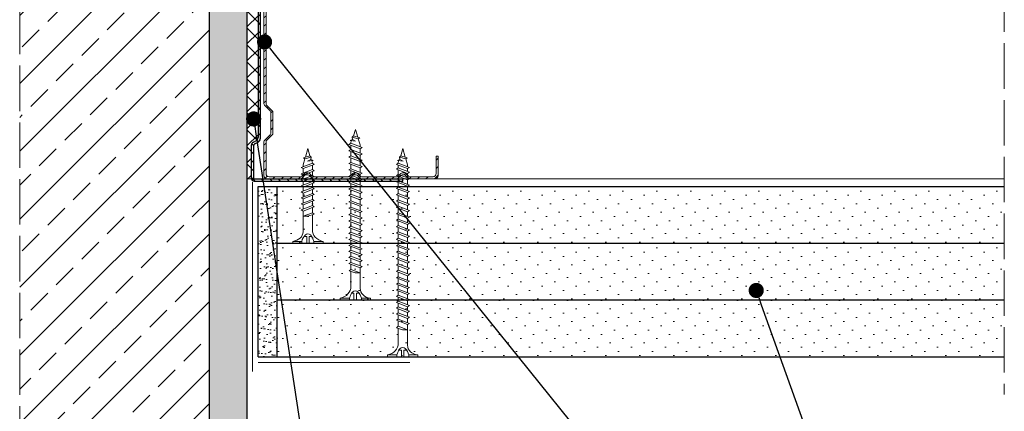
# Model space of a CAD drawing. Header units: millimetres. Extents: x 2235 to 3604, y 772 to 1215.
# Tile 6 of 7: x 3344 to 3604, y 929 to 1033. Entities that reach past the tile are written whole.
import ezdxf
from ezdxf import colors
from ezdxf.entities.mleader import LeaderData, LeaderLine
from ezdxf.math import Vec2, Vec3

# ---------------------------------------------------------------- set-up
doc = ezdxf.new("R2010")
doc.units = ezdxf.units.MM
doc.linetypes.add('ACAD_ISO02W100', pattern=[15, 12, -3])
for name, color, linetype, lineweight in [('_RIGIPS AKCESORIA', 7, 'Continuous', 18), ('_RIGIPS G-K', 7, 'Continuous', 25), ('_RIGIPS PROFIL', 7, 'Continuous', 18), ('KRESKOWANIE', 7, 'Continuous', 9), ('OPISY', 7, 'Continuous', 9), ('PRZERYWANA', 7, 'ACAD_ISO02W100', 9)]:
    doc.layers.add(name, color=color, linetype=linetype, lineweight=lineweight)
doc.styles.get("Standard").update_dxf_attribs({"font": 'arial.ttf'})

# ---------------------------------------------------------------- blocks, each defined once
blk = doc.blocks.new('CW 100 ULTRASTIL')
h = blk.add_hatch()
h.set_pattern_fill('ANSI31', color=256, scale=0.5, style=0)
h.paths.add_polyline_path([(179.46, 109.85, -0.198912), (179.6, 110.2), (181.11, 111.71, 0.198912), (181.26, 112.06), (181.26, 117.65, 0.198912), (181.11, 118), (179.6, 119.51, -0.198912), (179.46, 119.86), (179.46, 128.31, -0.414214), (180.26, 129.11), (188.58, 129.11, -0.198912), (188.93, 128.96), (189.64, 128.25, 0.198912), (189.99, 128.11), (190.58, 128.11, 0.198912), (190.93, 128.25), (191.64, 128.96, -0.198912), (191.99, 129.11), (201.28, 129.11, -0.198912), (201.63, 128.96), (202.34, 128.25, 0.198912), (202.69, 128.11), (203.28, 128.11, 0.198912), (203.63, 128.25), (204.34, 128.96, -0.198912), (204.69, 129.11), (213.98, 129.11, -0.198912), (214.33, 128.96), (215.04, 128.25, 0.198912), (215.39, 128.11), (215.98, 128.11, 0.198912), (216.33, 128.25), (217.04, 128.96, -0.198912), (217.39, 129.11), (226.56, 129.11, -0.414214), (227.36, 128.31), (227.36, 123.66), (227.91, 123.66), (227.91, 128.86, 0.414214), (227.11, 129.66), (217.39, 129.66, 0.198912), (217.04, 129.51), (216.33, 128.8, -0.198912), (215.98, 128.66), (215.39, 128.66, -0.198912), (215.04, 128.8), (214.33, 129.51, 0.198912), (213.98, 129.66), (204.69, 129.66, 0.198912), (204.34, 129.51), (203.63, 128.8, -0.198912), (203.28, 128.66), (202.69, 128.66, -0.198912), (202.34, 128.8), (201.63, 129.51, 0.198912), (201.28, 129.66), (191.99, 129.66, 0.198912), (191.64, 129.51), (190.93, 128.8, -0.198912), (190.58, 128.66), (189.99, 128.66, -0.198912), (189.64, 128.8), (188.93, 129.51, 0.198912), (188.58, 129.66), (179.71, 129.66, 0.414214), (178.91, 128.86), (178.91, 119.86, 0.198912), (179.05, 119.51), (180.56, 118, -0.198912), (180.71, 117.65), (180.71, 112.06, -0.198912), (180.56, 111.71), (179.05, 110.2, 0.198912), (178.91, 109.85), (178.91, 50.66, 0.198912), (179.05, 50.31), (180.56, 48.8, -0.198912), (180.71, 48.45), (180.71, 42.86, -0.198912), (180.56, 42.51), (179.05, 41, 0.198912), (178.91, 40.65), (178.91, 31.66, 0.414214), (179.71, 30.86), (188.58, 30.86, 0.198912), (188.93, 31), (189.64, 31.71, -0.198912), (189.99, 31.86), (190.58, 31.86, -0.198912), (190.93, 31.71), (191.64, 31, 0.198912), (191.99, 30.86), (201.28, 30.86, 0.198912), (201.63, 31), (202.34, 31.71, -0.198912), (202.69, 31.86), (203.28, 31.86, -0.198912), (203.63, 31.71), (204.34, 31, 0.198912), (204.69, 30.86), (213.98, 30.86, 0.198912), (214.33, 31), (215.04, 31.71, -0.198912), (215.39, 31.86), (215.98, 31.86, -0.198912), (216.33, 31.71), (217.04, 31, 0.198912), (217.39, 30.86), (224.11, 30.86, 0.414214), (224.91, 31.66), (224.91, 36.86), (224.36, 36.86), (224.36, 32.21, -0.414214), (223.56, 31.41), (217.39, 31.41, -0.198912), (217.04, 31.55), (216.33, 32.26, 0.198912), (215.98, 32.41), (215.39, 32.41, 0.198912), (215.04, 32.26), (214.33, 31.55, -0.198912), (213.98, 31.41), (204.69, 31.41, -0.198912), (204.34, 31.55), (203.63, 32.26, 0.198912), (203.28, 32.41), (202.69, 32.41, 0.198912), (202.34, 32.26), (201.63, 31.55, -0.198912), (201.28, 31.41), (191.99, 31.41, -0.198912), (191.64, 31.55), (190.93, 32.26, 0.198912), (190.58, 32.41), (189.99, 32.41, 0.198912), (189.64, 32.26), (188.93, 31.55, -0.198912), (188.58, 31.41), (180.26, 31.41, -0.414214), (179.46, 32.21), (179.46, 40.65, -0.198912), (179.6, 41), (181.11, 42.51, 0.198912), (181.26, 42.86), (181.26, 48.45, 0.198912), (181.11, 48.8), (179.6, 50.31, -0.198912), (179.46, 50.66)])
at = {"layer": '_RIGIPS PROFIL'}
for p, q in [((178.91, 128.86), (178.91, 119.86)), ((179.46, 128.31), (179.46, 119.86)), ((188.58, 129.66), (179.71, 129.66)), ((188.58, 129.11), (180.26, 129.11)), ((188.93, 129.51), (189.64, 128.8)), ((188.93, 128.96), (189.64, 128.25)), ((190.58, 128.66), (189.99, 128.66)), ((190.58, 128.11), (189.99, 128.11)), ((191.64, 129.51), (190.93, 128.8)), ((191.64, 128.96), (190.93, 128.25)), ((201.28, 129.66), (191.99, 129.66)), ((201.28, 129.11), (191.99, 129.11)), ((201.63, 129.51), (202.34, 128.8)), ((201.63, 128.96), (202.34, 128.25)), ((203.28, 128.66), (202.69, 128.66)), ((203.28, 128.11), (202.69, 128.11)), ((204.34, 129.51), (203.63, 128.8)), ((204.34, 128.96), (203.63, 128.25)), ((204.69, 129.66), (213.98, 129.66)), ((204.69, 129.11), (213.98, 129.11)), ((214.33, 129.51), (215.04, 128.8)), ((214.33, 128.96), (215.04, 128.25)), ((215.98, 128.66), (215.39, 128.66)), ((215.98, 128.11), (215.39, 128.11)), ((217.04, 129.51), (216.33, 128.8)), ((217.04, 128.96), (216.33, 128.25)), ((227.11, 129.66), (217.39, 129.66)), ((226.56, 129.11), (217.39, 129.11)), ((227.36, 123.66), (227.36, 128.31)), ((227.91, 123.66), (227.91, 128.86)), ((227.36, 123.66), (227.91, 123.66)), ((180.56, 118), (179.05, 119.51)), ((181.11, 118), (179.6, 119.51)), ((180.71, 117.65), (180.71, 112.06)), ((181.26, 117.65), (181.26, 112.06)), ((178.91, 109.85), (178.91, 50.66)), ((180.56, 111.71), (179.05, 110.2)), ((179.46, 109.85), (179.46, 50.66)), ((181.11, 111.71), (179.6, 110.2)), ((180.56, 48.8), (179.05, 50.31)), ((181.11, 48.8), (179.6, 50.31)), ((180.71, 42.86), (180.71, 48.45)), ((181.26, 42.86), (181.26, 48.45)), ((180.56, 42.51), (179.05, 41)), ((181.11, 42.51), (179.6, 41)), ((178.91, 31.66), (178.91, 40.65)), ((179.46, 32.21), (179.46, 40.65)), ((224.36, 36.86), (224.36, 32.21)), ((224.36, 36.86), (224.91, 36.86)), ((224.91, 36.86), (224.91, 31.66)), ((188.58, 31.41), (180.26, 31.41)), ((188.93, 31.55), (189.64, 32.26)), ((188.93, 31), (189.64, 31.71)), ((190.58, 32.41), (189.99, 32.41)), ((190.58, 31.86), (189.99, 31.86)), ((191.64, 31.55), (190.93, 32.26)), ((191.64, 31), (190.93, 31.71)), ((201.28, 31.41), (191.99, 31.41)), ((201.63, 31.55), (202.34, 32.26)), ((201.63, 31), (202.34, 31.71)), ((203.28, 32.41), (202.69, 32.41)), ((203.28, 31.86), (202.69, 31.86)), ((204.34, 31.55), (203.63, 32.26)), ((204.34, 31), (203.63, 31.71)), ((204.69, 31.41), (213.98, 31.41)), ((214.33, 31.55), (215.04, 32.26)), ((214.33, 31), (215.04, 31.71)), ((215.98, 32.41), (215.39, 32.41)), ((215.98, 31.86), (215.39, 31.86)), ((217.04, 31.55), (216.33, 32.26)), ((217.04, 31), (216.33, 31.71)), ((223.56, 31.41), (217.39, 31.41)), ((188.58, 30.86), (179.71, 30.86)), ((201.28, 30.86), (191.99, 30.86)), ((204.69, 30.86), (213.98, 30.86)), ((224.11, 30.86), (217.39, 30.86))]:
    blk.add_line(p, q, dxfattribs=at)
for centre, radius, start, end in [((179.71, 128.86), 0.8, 90, 180), ((180.26, 128.31), 0.8, 90, 180), ((188.58, 129.16), 0.5, 45, 90), ((188.58, 128.61), 0.5, 45, 90), ((189.99, 129.16), 0.5, 225, 270), ((189.99, 128.61), 0.5, 225, 270), ((190.58, 129.16), 0.5, 270, 315), ((190.58, 128.61), 0.5, 270, 315), ((191.99, 129.16), 0.5, 90, 135), ((191.99, 128.61), 0.5, 90, 135), ((201.28, 129.16), 0.5, 45, 90), ((201.28, 128.61), 0.5, 45, 90), ((202.69, 129.16), 0.5, 225, 270), ((202.69, 128.61), 0.5, 225, 270), ((203.28, 129.16), 0.5, 270, 315), ((203.28, 128.61), 0.5, 270, 315), ((204.69, 129.16), 0.5, 90, 135), ((204.69, 128.61), 0.5, 90, 135), ((213.98, 129.16), 0.5, 45, 90), ((213.98, 128.61), 0.5, 45, 90), ((215.39, 129.16), 0.5, 225, 270), ((215.39, 128.61), 0.5, 225, 270), ((215.98, 129.16), 0.5, 270, 315), ((215.98, 128.61), 0.5, 270, 315), ((217.39, 129.16), 0.5, 90, 135), ((217.39, 128.61), 0.5, 90, 135), ((226.56, 128.31), 0.8, 0, 90), ((227.11, 128.86), 0.8, 0, 90), ((179.41, 119.86), 0.5, 180, 225), ((179.96, 119.86), 0.5, 180, 225), ((180.21, 117.65), 0.5, 0, 45), ((180.76, 117.65), 0.5, 0, 45), ((180.21, 112.06), 0.5, 315, 0), ((180.76, 112.06), 0.5, 315, 0), ((179.41, 109.85), 0.5, 135, 180), ((179.96, 109.85), 0.5, 135, 180), ((179.41, 50.66), 0.5, 180, 225), ((179.96, 50.66), 0.5, 180, 225), ((180.21, 48.45), 0.5, 0, 45), ((180.76, 48.45), 0.5, 0, 45), ((180.21, 42.86), 0.5, 315, 0), ((180.76, 42.86), 0.5, 315, 0), ((179.41, 40.65), 0.5, 135, 180), ((179.96, 40.65), 0.5, 135, 180), ((179.71, 31.66), 0.8, 180, 270), ((180.26, 32.21), 0.8, 180, 270), ((188.58, 31.91), 0.5, 270, 315), ((189.99, 31.91), 0.5, 90, 135), ((189.99, 31.36), 0.5, 90, 135), ((190.58, 31.91), 0.5, 45, 90), ((190.58, 31.36), 0.5, 45, 90), ((191.99, 31.91), 0.5, 225, 270), ((201.28, 31.91), 0.5, 270, 315), ((202.69, 31.91), 0.5, 90, 135), ((202.69, 31.36), 0.5, 90, 135), ((203.28, 31.91), 0.5, 45, 90), ((203.28, 31.36), 0.5, 45, 90), ((204.69, 31.91), 0.5, 225, 270), ((213.98, 31.91), 0.5, 270, 315), ((215.39, 31.91), 0.5, 90, 135), ((215.39, 31.36), 0.5, 90, 135), ((215.98, 31.91), 0.5, 45, 90), ((215.98, 31.36), 0.5, 45, 90), ((217.39, 31.91), 0.5, 225, 270), ((223.56, 32.21), 0.8, 270, 0), ((224.11, 31.66), 0.8, 270, 0), ((188.58, 31.36), 0.5, 270, 315), ((191.99, 31.36), 0.5, 225, 270), ((201.28, 31.36), 0.5, 270, 315), ((204.69, 31.36), 0.5, 225, 270), ((213.98, 31.36), 0.5, 270, 315), ((217.39, 31.36), 0.5, 225, 270)]:
    blk.add_arc(centre, radius, start, end, dxfattribs=at)
blk = doc.blocks.new('UW 100 ULTRASTIL')
h = blk.add_hatch()
h.set_pattern_fill('ANSI31', color=256, scale=0.5, style=0)
h.paths.add_polyline_path([(166.82, 2.35), (89.14, 2.35, 0.286951), (88.24, 1.79), (87.91, 1.11, -0.286951), (87.01, 0.55), (78.78, 0.55, -0.414214), (78.53, 0.8), (78.53, 40), (77.98, 40), (77.98, 0.8, 0.414214), (78.78, 0), (87.35, 0, 0.286951), (88.25, 0.56), (88.58, 1.24, -0.286951), (89.48, 1.8), (166.48, 1.8, -0.286951), (167.38, 1.24), (167.71, 0.56, 0.286951), (168.61, 0), (177.18, 0, 0.414214), (177.98, 0.8), (177.98, 40), (177.43, 40), (177.43, 0.8, -0.414214), (177.18, 0.55), (168.95, 0.55, -0.286951), (168.05, 1.11), (167.72, 1.79, 0.286951)])
for p, q in [((77.98, 0.8), (77.98, 40)), ((77.98, 40), (78.53, 40)), ((78.53, 0.8), (78.53, 40)), ((177.43, 0.8), (177.43, 40)), ((177.98, 40), (177.43, 40)), ((177.98, 0.8), (177.98, 40)), ((78.78, 0.55), (87.01, 0.55)), ((78.78, 0), (87.35, 0)), ((87.91, 1.11), (88.24, 1.79)), ((88.25, 0.56), (88.58, 1.24)), ((89.14, 2.35), (166.82, 2.35)), ((89.48, 1.8), (166.48, 1.8)), ((167.71, 0.56), (167.38, 1.24)), ((168.05, 1.11), (167.72, 1.79)), ((168.61, 0), (177.18, 0)), ((168.95, 0.55), (177.18, 0.55))]:
    blk.add_line(p, q)
for centre, radius, start, end in [((78.78, 0.8), 0.8, 180, 270), ((78.78, 0.8), 0.25, 180, 270), ((87.01, 1.55), 1, 270, 334.0435), ((87.35, 1), 1, 270, 334.0435), ((89.14, 1.35), 1, 90, 154.0435), ((89.48, 0.8), 1, 90, 154.0435), ((166.48, 0.8), 1, 25.9565, 90), ((166.82, 1.35), 1, 25.9565, 90), ((168.61, 1), 1, 205.9565, 270), ((168.95, 1.55), 1, 205.9565, 270), ((177.18, 0.8), 0.8, 270, 0), ((177.18, 0.8), 0.25, 270, 0)]:
    blk.add_arc(centre, radius, start, end)
blk = doc.blocks.new('TN 25')
at = {"layer": '_RIGIPS AKCESORIA'}
for p, q in [((0, -0.84), (0, 7.16)), ((0, 7.16), (0.46, 7.16)), ((0.46, 7.16), (0.46, 4.78)), ((0.46, 4.78), (0, 4.78)), ((0, 3.5), (1.77, 3.5)), ((0, 2.83), (1.77, 2.83)), ((1.77, 3.5), (1.77, 4.2)), ((1.77, 2.83), (1.77, 2.18)), ((3.02, 4.46), (8.47, 4.46)), ((7.12, 4.46), (7.12, 3.18)), ((8.03, 2.01), (7.12, 4.46)), ((7.12, 3.18), (7.65, 1.53)), ((8.47, 4.46), (8.79, 5)), ((9.61, 1.51), (8.47, 4.46)), ((8.79, 5), (9.93, 2.01)), ((9, 4.46), (10.1, 4.46)), ((10.1, 4.46), (10.41, 5)), ((11.23, 1.51), (10.1, 4.46)), ((10.41, 5), (11.56, 2.01)), ((10.62, 4.46), (11.67, 4.46)), ((11.67, 4.46), (11.99, 5)), ((12.81, 1.51), (11.67, 4.46)), ((11.99, 5), (13.14, 2.01)), ((12.2, 4.46), (13.21, 4.46)), ((13.21, 4.46), (13.52, 5)), ((14.34, 1.51), (13.21, 4.46)), ((13.52, 5), (14.67, 2.01)), ((13.73, 4.46), (14.8, 4.46)), ((14.8, 4.46), (15.12, 5)), ((15.94, 1.51), (14.8, 4.46)), ((15.12, 5), (16.26, 2.01)), ((15.33, 4.46), (16.42, 4.46)), ((16.42, 4.46), (16.73, 5)), ((17.55, 1.51), (16.42, 4.46)), ((16.73, 5), (17.88, 2.01)), ((16.94, 4.46), (17.99, 4.46)), ((17.99, 4.46), (18.31, 5)), ((19.13, 1.51), (17.99, 4.46)), ((18.31, 5), (19.45, 2.01)), ((18.52, 4.46), (19.68, 4.46)), ((19.68, 4.46), (20, 5)), ((20.82, 1.51), (19.68, 4.46)), ((20, 5), (21.14, 2.01)), ((20.21, 4.46), (20.7, 4.46)), ((20.7, 4.46), (22.28, 3.98)), ((21.85, 1.83), (21.67, 3.28)), ((21.67, 3.28), (22.14, 2.4)), ((22.28, 3.98), (22.56, 4.37)), ((22.7, 2.36), (22.28, 3.98)), ((22.56, 4.37), (23.03, 2.71)), ((23.03, 2.71), (22.7, 2.36)), ((22.71, 3.85), (25, 3.24)), ((25, 3.24), (23.03, 2.71)), ((0.46, 1.64), (0, 1.64)), ((0.46, -0.84), (0.46, 1.64)), ((7.49, 2.01), (3.55, 2.01)), ((7.65, 1.53), (8.03, 2.01)), ((9.41, 2.01), (8.03, 2.01)), ((9.93, 2.01), (9.61, 1.51)), ((11.04, 2.01), (9.93, 2.01)), ((11.56, 2.01), (11.23, 1.51)), ((12.61, 2.01), (11.56, 2.01)), ((13.14, 2.01), (12.81, 1.51)), ((14.15, 2.01), (13.14, 2.01)), ((14.67, 2.01), (14.34, 1.51)), ((15.74, 2.01), (14.67, 2.01)), ((16.26, 2.01), (15.94, 1.51)), ((17.36, 2.01), (16.26, 2.01)), ((17.88, 2.01), (17.55, 1.51)), ((18.93, 2.01), (17.88, 2.01)), ((19.45, 2.01), (19.13, 1.51)), ((19.45, 2.01), (20.62, 2.01)), ((21.14, 2.01), (20.82, 1.51)), ((21.14, 2.01), (21.81, 2.12)), ((22.14, 2.4), (21.85, 1.83)), ((22.7, 2.36), (22.14, 2.4)), ((0, -0.84), (0.46, -0.84))]:
    blk.add_line(p, q, dxfattribs=at)
for centre, major_axis, ratio, start_param, end_param in [((3.09, 7.67), (0.17, 3.2), 0.826134, 1.773653, 3.180586), ((-0.04, 0.9), (0, 3.93), 0.848176, -0.720942, -0.151112), ((1.66, 3.18), (0, 0.895), 0.848176, -1.552777, -0.720942), ((1.66, 3.18), (0, 0.895), 0.848176, 3.862535, 4.730408), ((3.37, -1.57), (0.28, 3.57), 0.832181, 0.035984, 1.430787), ((-2.73, 15.91), (0, 14.76), 0.848176, 3.399396, 3.475072), ((0.59, 4.62), (0, 2.81), 0.848176, 3.475072, 3.862535)]:
    blk.add_ellipse(centre, major_axis=major_axis, ratio=ratio, start_param=start_param, end_param=end_param, dxfattribs=at)
blk = doc.blocks.new('TN 45')
at = {"layer": '_RIGIPS AKCESORIA'}
for p, q in [((0, -0.84), (0, 7.16)), ((0, 7.16), (0.46, 7.16)), ((0.46, 7.16), (0.46, 4.78)), ((0.46, 4.78), (0, 4.78)), ((0, 3.5), (1.77, 3.5)), ((0, 2.83), (1.77, 2.83)), ((1.77, 3.5), (1.77, 4.2)), ((1.77, 2.83), (1.77, 2.18)), ((3.02, 4.46), (8.47, 4.46)), ((7.12, 4.46), (7.12, 3.18)), ((8.03, 2.01), (7.12, 4.46)), ((7.12, 3.18), (7.65, 1.53)), ((8.47, 4.46), (8.79, 5)), ((9.61, 1.51), (8.47, 4.46)), ((8.79, 5), (9.93, 2.01)), ((9, 4.46), (10.1, 4.46)), ((10.1, 4.46), (10.41, 5)), ((11.23, 1.51), (10.1, 4.46)), ((10.41, 5), (11.56, 2.01)), ((10.62, 4.46), (11.67, 4.46)), ((11.67, 4.46), (11.99, 5)), ((12.81, 1.51), (11.67, 4.46)), ((11.99, 5), (13.14, 2.01)), ((12.2, 4.46), (13.21, 4.46)), ((13.21, 4.46), (13.52, 5)), ((14.34, 1.51), (13.21, 4.46)), ((13.52, 5), (14.67, 2.01)), ((13.73, 4.46), (14.8, 4.46)), ((14.8, 4.46), (15.12, 5)), ((15.94, 1.51), (14.8, 4.46)), ((15.12, 5), (16.26, 2.01)), ((15.33, 4.46), (16.42, 4.46)), ((16.42, 4.46), (16.73, 5)), ((17.55, 1.51), (16.42, 4.46)), ((16.73, 5), (17.88, 2.01)), ((16.94, 4.46), (17.99, 4.46)), ((17.99, 4.46), (18.31, 5)), ((19.13, 1.51), (17.99, 4.46)), ((18.31, 5), (19.45, 2.01)), ((18.52, 4.46), (19.68, 4.46)), ((19.68, 4.46), (20, 5)), ((20.82, 1.51), (19.68, 4.46)), ((20, 5), (21.14, 2.01)), ((20.21, 4.46), (21.37, 4.46)), ((21.37, 4.46), (21.69, 5)), ((22.51, 1.51), (21.37, 4.46)), ((21.69, 5), (22.83, 2.01)), ((21.9, 4.46), (23.06, 4.46)), ((23.06, 4.46), (23.38, 5)), ((24.2, 1.51), (23.06, 4.46)), ((23.38, 5), (24.52, 2.01)), ((23.59, 4.46), (24.75, 4.46)), ((24.75, 4.46), (25.07, 5)), ((25.89, 1.51), (24.75, 4.46)), ((25.07, 5), (26.21, 2.01)), ((25.28, 4.46), (26.44, 4.46)), ((26.44, 4.46), (26.76, 5)), ((27.58, 1.51), (26.44, 4.46)), ((26.76, 5), (27.9, 2.01)), ((26.96, 4.46), (28.13, 4.46)), ((28.13, 4.46), (28.45, 5)), ((29.27, 1.51), (28.13, 4.46)), ((28.45, 5), (29.59, 2.01)), ((28.65, 4.46), (29.82, 4.46)), ((29.82, 4.46), (30.14, 5)), ((30.96, 1.51), (29.82, 4.46)), ((30.14, 5), (31.28, 2.01)), ((30.34, 4.46), (31.51, 4.46)), ((31.51, 4.46), (31.83, 5)), ((32.65, 1.51), (31.51, 4.46)), ((31.83, 5), (32.97, 2.01)), ((32.03, 4.46), (33.2, 4.46)), ((33.2, 4.46), (33.52, 5)), ((34.34, 1.51), (33.2, 4.46)), ((33.52, 5), (34.66, 2.01)), ((33.72, 4.46), (34.89, 4.46)), ((34.89, 4.46), (35.21, 5)), ((36.03, 1.51), (34.89, 4.46)), ((35.21, 5), (36.35, 2.01)), ((35.41, 4.46), (36.58, 4.46)), ((36.58, 4.46), (36.9, 5)), ((37.72, 1.51), (36.58, 4.46)), ((36.9, 5), (38.04, 2.01)), ((37.1, 4.46), (38.27, 4.46)), ((38.27, 4.46), (38.59, 5)), ((39.41, 1.51), (38.27, 4.46)), ((38.59, 5), (39.73, 2.01)), ((38.79, 4.46), (39.96, 4.46)), ((39.96, 4.46), (40.28, 5)), ((41.1, 1.51), (39.96, 4.46)), ((40.28, 5), (41.42, 2.01)), ((40.48, 4.46), (40.98, 4.46)), ((40.98, 4.46), (42.56, 3.98)), ((42.13, 1.83), (41.95, 3.28)), ((41.95, 3.28), (42.42, 2.4)), ((42.56, 3.98), (42.84, 4.37)), ((42.98, 2.36), (42.56, 3.98)), ((42.84, 4.37), (43.31, 2.71)), ((43.31, 2.71), (42.98, 2.36)), ((42.99, 3.85), (45, 3.24)), ((45, 3.24), (43.31, 2.71)), ((0.46, 1.64), (0, 1.64)), ((0.46, -0.84), (0.46, 1.64)), ((7.49, 2.01), (3.55, 2.01)), ((7.65, 1.53), (8.03, 2.01)), ((9.41, 2.01), (8.03, 2.01)), ((9.93, 2.01), (9.61, 1.51)), ((11.04, 2.01), (9.93, 2.01)), ((11.56, 2.01), (11.23, 1.51)), ((12.61, 2.01), (11.56, 2.01)), ((13.14, 2.01), (12.81, 1.51)), ((14.15, 2.01), (13.14, 2.01)), ((14.67, 2.01), (14.34, 1.51)), ((15.74, 2.01), (14.67, 2.01)), ((16.26, 2.01), (15.94, 1.51)), ((17.36, 2.01), (16.26, 2.01)), ((17.88, 2.01), (17.55, 1.51)), ((18.93, 2.01), (17.88, 2.01)), ((19.45, 2.01), (19.13, 1.51)), ((19.45, 2.01), (20.62, 2.01)), ((20.62, 2.01), (19.57, 2.01)), ((21.14, 2.01), (20.82, 1.51)), ((21.14, 2.01), (22.31, 2.01)), ((22.31, 2.01), (21.26, 2.01)), ((22.83, 2.01), (22.51, 1.51)), ((22.83, 2.01), (24, 2.01)), ((24, 2.01), (22.95, 2.01)), ((24.52, 2.01), (24.2, 1.51)), ((24.52, 2.01), (25.69, 2.01)), ((25.69, 2.01), (24.64, 2.01)), ((26.21, 2.01), (25.89, 1.51)), ((26.21, 2.01), (27.38, 2.01)), ((27.38, 2.01), (26.33, 2.01)), ((27.9, 2.01), (27.58, 1.51)), ((27.9, 2.01), (29.07, 2.01)), ((29.07, 2.01), (28.02, 2.01)), ((29.59, 2.01), (29.27, 1.51)), ((29.59, 2.01), (30.76, 2.01)), ((30.76, 2.01), (29.71, 2.01)), ((31.28, 2.01), (30.96, 1.51)), ((31.28, 2.01), (32.45, 2.01)), ((32.45, 2.01), (31.4, 2.01)), ((32.97, 2.01), (32.65, 1.51)), ((32.97, 2.01), (34.14, 2.01)), ((34.14, 2.01), (33.09, 2.01)), ((34.66, 2.01), (34.34, 1.51)), ((34.66, 2.01), (35.83, 2.01)), ((35.83, 2.01), (34.78, 2.01)), ((36.35, 2.01), (36.03, 1.51)), ((36.35, 2.01), (37.52, 2.01)), ((37.52, 2.01), (36.47, 2.01)), ((38.04, 2.01), (37.72, 1.51)), ((38.04, 2.01), (39.21, 2.01)), ((39.21, 2.01), (38.16, 2.01)), ((39.73, 2.01), (39.41, 1.51)), ((39.73, 2.01), (40.9, 2.01)), ((41.42, 2.01), (41.1, 1.51)), ((41.42, 2.01), (42.09, 2.12)), ((42.42, 2.4), (42.13, 1.83)), ((42.98, 2.36), (42.42, 2.4)), ((0, -0.84), (0.46, -0.84))]:
    blk.add_line(p, q, dxfattribs=at)
for centre, major_axis, ratio, start_param, end_param in [((3.09, 7.67), (0.17, 3.2), 0.826134, 1.773653, 3.180586), ((-0.04, 0.9), (0, 3.93), 0.848176, -0.720942, -0.151112), ((1.66, 3.18), (0, 0.895), 0.848176, -1.552777, -0.720942), ((1.66, 3.18), (0, 0.895), 0.848176, 3.862535, 4.730408), ((3.37, -1.57), (0.28, 3.57), 0.832181, 0.035984, 1.430787), ((-2.73, 15.91), (0, 14.76), 0.848176, 3.399396, 3.475072), ((0.59, 4.62), (0, 2.81), 0.848176, 3.475072, 3.862535)]:
    blk.add_ellipse(centre, major_axis=major_axis, ratio=ratio, start_param=start_param, end_param=end_param, dxfattribs=at)
blk = doc.blocks.new('TN 55')
at = {"layer": '_RIGIPS AKCESORIA'}
for p, q in [((0, -0.84), (0, 7.16)), ((0, 7.16), (0.46, 7.16)), ((0.46, 7.16), (0.46, 4.78)), ((0.46, 4.78), (0, 4.78)), ((0, 3.5), (1.77, 3.5)), ((0, 2.83), (1.77, 2.83)), ((1.77, 3.5), (1.77, 4.2)), ((1.77, 2.83), (1.77, 2.18)), ((3.02, 4.46), (8.47, 4.46)), ((7.12, 4.46), (7.12, 3.18)), ((8.03, 2.01), (7.12, 4.46)), ((7.12, 3.18), (7.65, 1.53)), ((8.47, 4.46), (8.79, 5)), ((9.61, 1.51), (8.47, 4.46)), ((8.79, 5), (9.93, 2.01)), ((9, 4.46), (10.1, 4.46)), ((10.1, 4.46), (10.41, 5)), ((11.23, 1.51), (10.1, 4.46)), ((10.41, 5), (11.56, 2.01)), ((10.62, 4.46), (11.67, 4.46)), ((11.67, 4.46), (11.99, 5)), ((12.81, 1.51), (11.67, 4.46)), ((11.99, 5), (13.14, 2.01)), ((12.2, 4.46), (13.21, 4.46)), ((13.21, 4.46), (13.52, 5)), ((14.34, 1.51), (13.21, 4.46)), ((13.52, 5), (14.67, 2.01)), ((13.73, 4.46), (14.8, 4.46)), ((14.8, 4.46), (15.12, 5)), ((15.94, 1.51), (14.8, 4.46)), ((15.12, 5), (16.26, 2.01)), ((15.33, 4.46), (16.42, 4.46)), ((16.42, 4.46), (16.73, 5)), ((17.55, 1.51), (16.42, 4.46)), ((16.73, 5), (17.88, 2.01)), ((16.94, 4.46), (17.99, 4.46)), ((17.99, 4.46), (18.31, 5)), ((19.13, 1.51), (17.99, 4.46)), ((18.31, 5), (19.45, 2.01)), ((18.52, 4.46), (19.68, 4.46)), ((19.68, 4.46), (20, 5)), ((20.82, 1.51), (19.68, 4.46)), ((20, 5), (21.14, 2.01)), ((20.21, 4.46), (21.37, 4.46)), ((21.37, 4.46), (21.69, 5)), ((22.51, 1.51), (21.37, 4.46)), ((21.69, 5), (22.83, 2.01)), ((21.9, 4.46), (23.06, 4.46)), ((23.06, 4.46), (23.38, 5)), ((24.2, 1.51), (23.06, 4.46)), ((23.38, 5), (24.52, 2.01)), ((23.59, 4.46), (24.75, 4.46)), ((24.75, 4.46), (25.07, 5)), ((25.89, 1.51), (24.75, 4.46)), ((25.07, 5), (26.21, 2.01)), ((25.28, 4.46), (26.44, 4.46)), ((26.44, 4.46), (26.76, 5)), ((27.58, 1.51), (26.44, 4.46)), ((26.76, 5), (27.9, 2.01)), ((26.96, 4.46), (28.13, 4.46)), ((28.13, 4.46), (28.45, 5)), ((29.27, 1.51), (28.13, 4.46)), ((28.45, 5), (29.59, 2.01)), ((28.65, 4.46), (29.82, 4.46)), ((29.82, 4.46), (30.14, 5)), ((30.96, 1.51), (29.82, 4.46)), ((30.14, 5), (31.28, 2.01)), ((30.34, 4.46), (31.51, 4.46)), ((31.51, 4.46), (31.83, 5)), ((32.65, 1.51), (31.51, 4.46)), ((31.83, 5), (32.97, 2.01)), ((32.03, 4.46), (33.2, 4.46)), ((33.2, 4.46), (33.52, 5)), ((34.34, 1.51), (33.2, 4.46)), ((33.52, 5), (34.66, 2.01)), ((33.72, 4.46), (34.89, 4.46)), ((34.89, 4.46), (35.21, 5)), ((36.03, 1.51), (34.89, 4.46)), ((35.21, 5), (36.35, 2.01)), ((35.41, 4.46), (36.58, 4.46)), ((36.58, 4.46), (36.9, 5)), ((37.72, 1.51), (36.58, 4.46)), ((36.9, 5), (38.04, 2.01)), ((37.1, 4.46), (38.27, 4.46)), ((38.27, 4.46), (38.59, 5)), ((39.41, 1.51), (38.27, 4.46)), ((38.59, 5), (39.73, 2.01)), ((38.79, 4.46), (39.96, 4.46)), ((39.96, 4.46), (40.28, 5)), ((41.1, 1.51), (39.96, 4.46)), ((40.28, 5), (41.42, 2.01)), ((40.48, 4.46), (41.65, 4.46)), ((41.65, 4.46), (41.97, 5)), ((42.79, 1.51), (41.65, 4.46)), ((41.97, 5), (43.11, 2.01)), ((42.17, 4.46), (43.34, 4.46)), ((43.34, 4.46), (43.66, 5)), ((44.48, 1.51), (43.34, 4.46)), ((43.66, 5), (44.8, 2.01)), ((43.86, 4.46), (45.03, 4.46)), ((45.03, 4.46), (45.35, 5)), ((46.17, 1.51), (45.03, 4.46)), ((45.35, 5), (46.49, 2.01)), ((45.55, 4.46), (46.72, 4.46)), ((46.72, 4.46), (47.04, 5)), ((47.86, 1.51), (46.72, 4.46)), ((47.04, 5), (48.18, 2.01)), ((47.24, 4.46), (48.41, 4.46)), ((48.41, 4.46), (48.73, 5)), ((49.55, 1.51), (48.41, 4.46)), ((48.73, 5), (49.87, 2.01)), ((48.93, 4.46), (49.68, 4.46)), ((49.68, 4.46), (50, 5)), ((50.82, 1.51), (49.68, 4.46)), ((50, 5), (51.14, 2.01)), ((50.21, 4.46), (50.7, 4.46)), ((50.7, 4.46), (52.28, 3.98)), ((51.85, 1.83), (51.67, 3.28)), ((51.67, 3.28), (52.14, 2.4)), ((52.28, 3.98), (52.56, 4.37)), ((52.7, 2.36), (52.28, 3.98)), ((52.56, 4.37), (53.03, 2.71)), ((53.03, 2.71), (52.7, 2.36)), ((52.71, 3.85), (55, 3.24)), ((55, 3.24), (53.03, 2.71)), ((0.46, 1.64), (0, 1.64)), ((0.46, -0.84), (0.46, 1.64)), ((7.49, 2.01), (3.55, 2.01)), ((7.65, 1.53), (8.03, 2.01)), ((9.41, 2.01), (8.03, 2.01)), ((9.93, 2.01), (9.61, 1.51)), ((11.04, 2.01), (9.93, 2.01)), ((11.56, 2.01), (11.23, 1.51)), ((12.61, 2.01), (11.56, 2.01)), ((13.14, 2.01), (12.81, 1.51)), ((14.15, 2.01), (13.14, 2.01)), ((14.67, 2.01), (14.34, 1.51)), ((15.74, 2.01), (14.67, 2.01)), ((16.26, 2.01), (15.94, 1.51)), ((17.36, 2.01), (16.26, 2.01)), ((17.88, 2.01), (17.55, 1.51)), ((18.93, 2.01), (17.88, 2.01)), ((19.45, 2.01), (19.13, 1.51)), ((20.62, 2.01), (19.45, 2.01)), ((21.14, 2.01), (20.82, 1.51)), ((22.31, 2.01), (21.14, 2.01)), ((22.83, 2.01), (22.51, 1.51)), ((24, 2.01), (22.83, 2.01)), ((24.52, 2.01), (24.2, 1.51)), ((25.69, 2.01), (24.52, 2.01)), ((26.21, 2.01), (25.89, 1.51)), ((27.38, 2.01), (26.21, 2.01)), ((27.9, 2.01), (27.58, 1.51)), ((29.07, 2.01), (27.9, 2.01)), ((29.59, 2.01), (29.27, 1.51)), ((30.76, 2.01), (29.59, 2.01)), ((31.28, 2.01), (30.96, 1.51)), ((32.45, 2.01), (31.28, 2.01)), ((32.97, 2.01), (32.65, 1.51)), ((34.14, 2.01), (32.97, 2.01)), ((34.66, 2.01), (34.34, 1.51)), ((35.83, 2.01), (34.66, 2.01)), ((36.35, 2.01), (36.03, 1.51)), ((37.52, 2.01), (36.35, 2.01)), ((38.04, 2.01), (37.72, 1.51)), ((39.21, 2.01), (38.04, 2.01)), ((39.73, 2.01), (39.41, 1.51)), ((40.9, 2.01), (39.73, 2.01)), ((41.42, 2.01), (41.1, 1.51)), ((42.59, 2.01), (41.42, 2.01)), ((43.11, 2.01), (42.79, 1.51)), ((44.28, 2.01), (43.11, 2.01)), ((44.8, 2.01), (44.48, 1.51)), ((45.97, 2.01), (44.8, 2.01)), ((46.49, 2.01), (46.17, 1.51)), ((47.66, 2.01), (46.49, 2.01)), ((48.18, 2.01), (47.86, 1.51)), ((49.35, 2.01), (48.18, 2.01)), ((49.87, 2.01), (49.55, 1.51)), ((49.87, 2.01), (50.62, 2.01)), ((51.14, 2.01), (50.82, 1.51)), ((51.14, 2.01), (51.81, 2.12)), ((52.14, 2.4), (51.85, 1.83)), ((52.7, 2.36), (52.14, 2.4)), ((0, -0.84), (0.46, -0.84))]:
    blk.add_line(p, q, dxfattribs=at)
for centre, major_axis, ratio, start_param, end_param in [((3.09, 7.67), (0.17, 3.2), 0.826134, 1.773653, 3.180586), ((-0.04, 0.9), (0, 3.93), 0.848176, -0.720942, -0.151112), ((1.66, 3.18), (0, 0.895), 0.848176, -1.552777, -0.720942), ((1.66, 3.18), (0, 0.895), 0.848176, 3.862535, 4.730408), ((3.37, -1.57), (0.28, 3.57), 0.832181, 0.035984, 1.430787), ((-2.73, 15.91), (0, 14.76), 0.848176, 3.399396, 3.475072), ((0.59, 4.62), (0, 2.81), 0.848176, 3.475072, 3.862535)]:
    blk.add_ellipse(centre, major_axis=major_axis, ratio=ratio, start_param=start_param, end_param=end_param, dxfattribs=at)
blk = doc.blocks.new('_Dot')
at = {"color": 0, "linetype": 'ByBlock', "lineweight": -2}
blk.add_line((-0.5, 0), (-1, 0), dxfattribs=at)
at = {"color": 0, "linetype": 'ByBlock', "const_width": 0.5}
blk.add_lwpolyline([(-0.25, 0, 1), (0.25, 0, 1)], format="xyb", close=True, dxfattribs=at)

msp = doc.modelspace()

# ---------------------------------------------------------------- hatches: boundary and pattern name
at = {"layer": 'KRESKOWANIE'}
h = msp.add_hatch(dxfattribs=at)
h.set_pattern_fill('ANSI33', color=256, scale=2, angle=180, style=0)
h.set_pattern_definition([(225, (1458.599, -384.568), (8.980256, -8.980256), []), (225, (1449.618, -384.568), (8.980256, -8.980256), [6.35, -3.175])])
h.paths.add_polyline_path([(3393.8, 1215.38), (3343.8, 1215.38), (3343.8, 864.38), (3393.8, 864.38)])
h = msp.add_hatch(dxfattribs=at)
h.set_pattern_fill('AR-SAND', color=256, scale=0.1, style=0)
h.set_pattern_definition([(37.5, (1108.5986, 0), (-0.160003, 4.8941324), [0, -3.8608, 0, -4.318, 0, -4.1275]), (7.5, (1108.5986, 0), (4.495233, 7.168251), [0, -2.0828, 0, -3.4798, 0, -1.3335]), (327.5, (1105.4744, 0), (7.909924, 0.014372), [0, -1.27, 0, -4.572, 0, -5.969]), (317.5, (1105.4744, 0), (7.635565, 2.229293), [0, -0.635, 0, -2.9972, 0, -3.429])])
h.paths.add_polyline_path([(3403.8, 1215.38), (3393.8, 1215.38), (3393.8, 864.38), (3403.8, 864.38)])
h = msp.add_hatch(dxfattribs=at)
h.set_pattern_fill('ANSI37', color=256, style=0)
h.set_pattern_definition([(45, (743.2713, 0), (-2.245064, 2.245064), []), (135, (743.2713, 0), (-2.245064, -2.245064), [])])
h.paths.add_polyline_path([(3406.75, 1078.38, 0.286951), (3406.19, 1079.28), (3405.51, 1079.61, -0.286951), (3404.95, 1080.51), (3404.95, 1089.08, -0.063254), (3404.98, 1089.28), (3403.8, 1089.28), (3403.8, 1043.17), (3403.97, 1042.88), (3406.75, 1042.88)])
h.paths.add_polyline_path([(3406.75, 1036.88), (3403.97, 1036.88), (3403.8, 1036.6), (3403.8, 990.48), (3404.98, 990.48, -0.063254), (3404.95, 990.68), (3404.95, 999.26, -0.286951), (3405.51, 1000.16), (3406.19, 1000.49, 0.286951), (3406.75, 1001.39)])
h = msp.add_hatch(dxfattribs=at)
h.set_pattern_fill('AR-SAND', color=256, scale=0.05, style=0)
h.set_pattern_definition([(322.5, (377.944, 2079.7675), (-0.0800016, -2.4470662), [0, -1.9304, 0, -2.159, 0, -2.06375]), (352.5, (377.944, 2079.7675), (2.2476164, -3.5841255), [0, -1.0414, 0, -1.7399, 0, -0.66675]), (32.5, (376.382, 2079.7675), (3.9549619, -0.0071859), [0, -0.635, 0, -2.286, 0, -2.9845]), (42.5, (376.382, 2079.7675), (3.8177823, -1.1146466), [0, -0.3175, 0, -1.4986, 0, -1.7145])])
h.paths.add_polyline_path([(3411.8, 943.48), (3406.8, 943.48), (3406.8, 988.48), (3411.8, 988.48)])
h = msp.add_hatch(dxfattribs=at)
h.set_pattern_fill('DOTS', color=256, scale=2, angle=225, style=0)
h.set_pattern_definition([(135, (377.944, 2109.7675), (1.122532, 3.367596), [0, -3.175])])
h.paths.add_polyline_path([(3603.8, 973.48), (3411.8, 973.48), (3411.8, 988.48), (3603.8, 988.48)])
h = msp.add_hatch(dxfattribs=at)
h.set_pattern_fill('DOTS', color=256, scale=2, angle=225, style=0)
h.set_pattern_definition([(135, (377.944, 2094.7675), (1.122532, 3.367596), [0, -3.175])])
h.paths.add_polyline_path([(3603.8, 958.48), (3411.8, 958.48), (3411.8, 973.48), (3603.8, 973.48)])
h = msp.add_hatch(dxfattribs=at)
h.set_pattern_fill('DOTS', color=256, scale=2, angle=225, style=0)
h.set_pattern_definition([(135, (377.944, 2079.7675), (1.122532, 3.367596), [0, -3.175])])
h.paths.add_polyline_path([(3603.8, 943.48), (3411.8, 943.48), (3411.8, 958.48), (3603.8, 958.48)])

# ---------------------------------------------------------------- linework, layer by layer
for p, q in [((3393.8, 1215.38), (3393.8, 864.38)), ((3403.8, 1215.38), (3403.8, 864.38))]:
    msp.add_line(p, q)
at = {"layer": '_RIGIPS AKCESORIA'}
for p, q in [((3405.3, 989.58), (3405.3, 939.58)), ((3406.8, 941.98), (3446.8, 941.98))]:
    msp.add_line(p, q, dxfattribs=at)
at = {"layer": '_RIGIPS G-K'}
for p, q in [((3406.8, 988.48), (3603.8, 988.48)), ((3406.8, 943.48), (3406.8, 988.48)), ((3411.8, 943.48), (3411.8, 988.48)), ((3411.8, 973.48), (3603.8, 973.48)), ((3411.8, 958.48), (3603.8, 958.48)), ((3406.8, 943.48), (3603.8, 943.48))]:
    msp.add_line(p, q, dxfattribs=at)
at = {"layer": '_RIGIPS PROFIL'}
msp.add_line((3403.8, 990.48), (3603.8, 990.48), dxfattribs=at)
at = {"layer": 'PRZERYWANA'}
for p, q in [((3343.8, 1215.38), (3343.8, 864.38)), ((3603.8, 1146.28), (3603.8, 933.48))]:
    msp.add_line(p, q, dxfattribs=at)

# ---------------------------------------------------------------- block references
at = {"rotation": 270}
msp.add_blockref('UW 100 ULTRASTIL', (3404.95, 1167.86), dxfattribs=at)
at = {"xscale": -1, "rotation": 270}
for name, p in [('TN 45', (3429.24, 958.48)), ('TN 55', (3441.75, 943.48))]:
    msp.add_blockref(name, p, dxfattribs=at)
at = {"layer": '_RIGIPS AKCESORIA', "rotation": 90}
msp.add_blockref('TN 25', (3423.09, 973.48), dxfattribs=at)
at = {"layer": '_RIGIPS PROFIL'}
msp.add_blockref('CW 100 ULTRASTIL', (3229.39, 959.63), dxfattribs=at)

# ---------------------------------------------------------------- leaders
at = {"layer": 'OPISY'}
ml = msp.add_multileader_mtext('Standard', dxfattribs=at)
ml.set_content('3', color=256)
ml.set_leader_properties()
ml.set_arrow_properties(name='DOT')
ml.build(insert=Vec2(0, 0))
ctx = ml.context
ctx.base_point, ctx.char_height, ctx.landing_gap_size, ctx.plane_origin = Vec3(3510.17, 920.16), 10, 4, Vec3(3317.58, 776.5)
notes = []
notes.append((ctx, [(0, (1, 1, 0), (3494.17, 920.16), (1, 0), 16, [(0, [(3408.47, 1026.64)], 0, [])])]))
ctx.mtext.insert, ctx.mtext.flow_direction = Vec3(3514.17, 925.25), 5
ml = msp.add_multileader_mtext('Standard', dxfattribs=at)
ml.set_content('4', color=256)
ml.set_leader_properties()
ml.set_arrow_properties(name='DOT')
ml.build(insert=Vec2(0, 0))
ctx = ml.context
ctx.base_point, ctx.char_height, ctx.landing_gap_size, ctx.plane_origin = Vec3(3434.66, 920.16), 10, 4, Vec3(3242.07, 776.5)
notes.append((ctx, [(0, (1, 1, 0), (3418.66, 920.16), (1, 0), 16, [(0, [(3405.58, 1006.29)], 0, [])])]))
ctx.mtext.insert, ctx.mtext.flow_direction = Vec3(3438.66, 925.16), 5
ml = msp.add_multileader_mtext('Standard', dxfattribs=at)
ml.set_content('1', color=256)
ml.set_leader_properties()
ml.set_arrow_properties(name='DOT')
ml.build(insert=Vec2(0, 0))
ctx = ml.context
ctx.base_point, ctx.char_height, ctx.landing_gap_size, ctx.plane_origin = Vec3(3568.91, 920.16), 10, 4, Vec3(3376.32, 776.5)
notes.append((ctx, [(0, (1, 1, 0), (3552.91, 920.16), (1, 0), 16, [(0, [(3538.29, 960.98)], 0, [])])]))
ctx.mtext.insert, ctx.mtext.flow_direction = Vec3(3572.91, 926.16), 5
for ctx, leaders in notes:
    for number, flags, end, landing, length, lines in leaders:
        leader = LeaderData()
        leader.index, (leader.has_last_leader_line, leader.has_dogleg_vector, leader.attachment_direction) = number, flags
        leader.last_leader_point, leader.dogleg_vector, leader.dogleg_length = Vec3(end), Vec3(landing), length
        for number, points, colour, breaks in lines:
            line = LeaderLine()
            line.index, line.vertices, line.color, line.breaks = number, Vec3.list(points), colors.encode_raw_color(colour), breaks
            leader.lines.append(line)
        ctx.leaders.append(leader)

doc.saveas('drawing.dxf')
